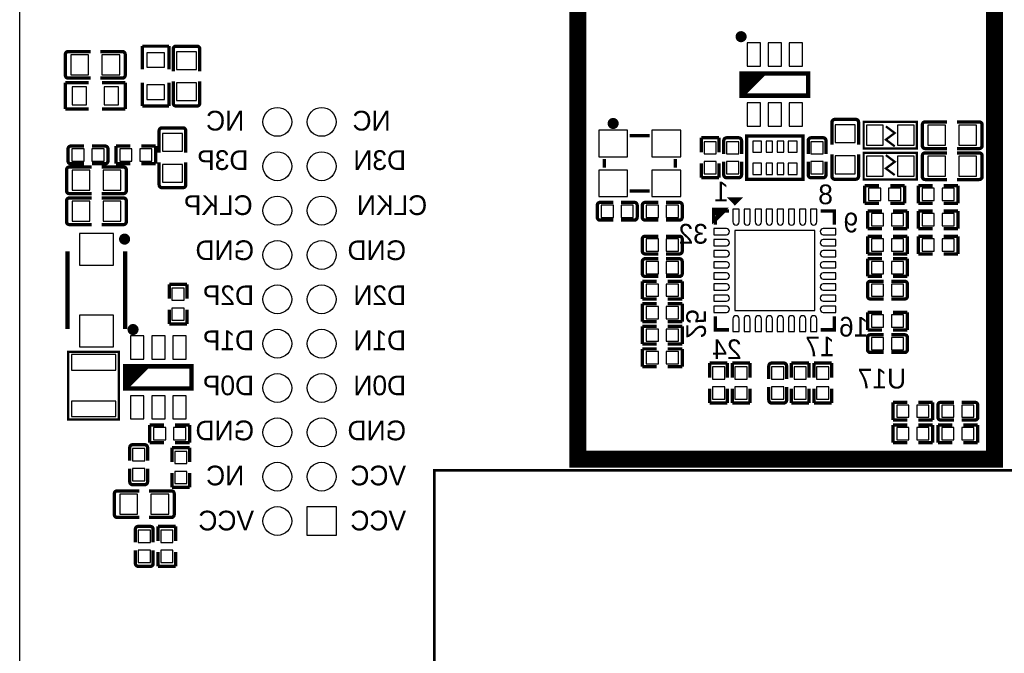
# Model space of a CAD drawing. Extents: x -11 to 307, y -16 to 111.
# Tile 21 of 26: x 167 to 211, y 40 to 69. Entities that reach past the tile are written whole.
import ezdxf
from ezdxf.enums import TextEntityAlignment as Align

# ---------------------------------------------------------------- set-up
doc = ezdxf.new("R2010")
doc.units = 0
doc.header["$MEASUREMENT"] = 0
for name, color, linetype in [('BOTTOM', 1, 'CONTINUOUS'), ('OUTLINE', 6, 'CONTINUOUS'), ('SILKSCREEN_BOTTOM', 7, 'CONTINUOUS')]:
    doc.layers.add(name, color=color, linetype=linetype)

msp = doc.modelspace()

# ---------------------------------------------------------------- linework, layer by layer
at = {"layer": 'BOTTOM'}
for points in [[(200.418984, 67.661015), (199.818985, 67.661015), (199.818985, 66.611005), (200.418984, 66.611005)], [(201.368994, 67.661015), (200.768996, 67.661015), (200.768996, 66.611005), (201.368994, 66.611005)], [(202.319005, 67.661015), (201.719006, 67.661015), (201.719006, 66.611005), (202.319005, 66.611005)], [(169.311146, 67.124605), (169.311146, 66.225395), (170.111246, 66.225395), (170.111246, 67.124605)], [(170.711144, 67.124605), (170.711144, 66.225395), (171.511244, 66.225395), (171.511244, 67.124605)], [(173.528994, 67.216896), (172.728996, 67.216896), (172.728996, 66.566885), (173.528994, 66.566885)], [(174.97555, 67.267099), (174.076339, 67.267099), (174.076339, 66.466999), (174.97555, 66.466999)], [(173.528994, 65.767115), (172.728996, 65.767115), (172.728996, 65.117104), (173.528994, 65.117104)], [(174.97555, 65.867102), (174.076339, 65.867102), (174.076339, 65.067002), (174.97555, 65.067002)], [(169.361299, 65.677999), (169.361299, 64.878001), (170.01131, 64.878001), (170.01131, 65.677999)], [(170.81108, 65.677999), (170.81108, 64.878001), (171.461091, 64.878001), (171.461091, 65.677999)], [(200.418984, 64.960995), (199.818985, 64.960995), (199.818985, 63.910985), (200.418984, 63.910985)], [(201.368994, 64.960995), (200.768996, 64.960995), (200.768996, 63.910985), (201.368994, 63.910985)], [(202.319005, 64.960995), (201.719006, 64.960995), (201.719006, 63.910985), (202.319005, 63.910985)], [(204.6936, 63.965049), (203.79439, 63.965049), (203.79439, 63.164949), (204.6936, 63.164949)], [(173.44144, 62.783898), (174.340651, 62.783898), (174.340651, 63.583998), (173.44144, 63.583998)], [(194.423009, 62.529999), (194.423009, 63.729997), (193.123011, 63.729997), (193.123011, 62.529999)], [(196.823004, 62.529999), (196.823004, 63.729997), (195.523007, 63.729997), (195.523007, 62.529999)], [(205.951002, 63.949999), (205.200991, 63.949999), (205.200991, 63.050001), (205.951002, 63.050001)], [(207.350999, 63.949999), (206.600988, 63.949999), (206.600988, 63.050001), (207.350999, 63.050001)], [(208.770046, 63.050395), (208.770046, 63.949605), (207.969946, 63.949605), (207.969946, 63.050395)], [(210.170044, 63.050395), (210.170044, 63.949605), (209.369944, 63.949605), (209.369944, 63.050395)], [(197.872392, 62.658485), (198.423598, 62.658485), (198.423598, 63.209691), (197.872392, 63.209691)], [(199.439598, 63.209691), (198.888392, 63.209691), (198.888392, 62.658485), (199.439598, 62.658485)], [(200.069594, 62.733796), (200.468399, 62.733796), (200.468399, 63.234202), (200.069594, 63.234202)], [(200.669135, 62.733796), (200.96883, 62.733796), (200.96883, 63.234202), (200.669135, 63.234202)], [(201.16916, 62.733796), (201.468855, 62.733796), (201.468855, 63.234202), (201.16916, 63.234202)], [(201.669591, 62.733796), (202.068396, 62.733796), (202.068396, 63.234202), (201.669591, 63.234202)], [(203.249598, 63.209691), (202.698392, 63.209691), (202.698392, 62.658485), (203.249598, 62.658485)], [(169.355304, 62.886603), (169.355304, 62.335397), (169.90651, 62.335397), (169.90651, 62.886603)], [(170.25548, 62.886603), (170.25548, 62.335397), (170.806686, 62.335397), (170.806686, 62.886603)], [(171.514304, 62.886603), (171.514304, 62.335397), (172.06551, 62.335397), (172.06551, 62.886603)], [(172.41448, 62.886603), (172.41448, 62.335397), (172.965686, 62.335397), (172.965686, 62.886603)], [(197.872392, 61.758309), (198.423598, 61.758309), (198.423598, 62.309515), (197.872392, 62.309515)], [(199.439598, 62.309515), (198.888392, 62.309515), (198.888392, 61.758309), (199.439598, 61.758309)], [(200.069594, 61.733798), (200.468399, 61.733798), (200.468399, 62.234204), (200.069594, 62.234204)], [(200.669135, 61.733798), (200.96883, 61.733798), (200.96883, 62.234204), (200.669135, 62.234204)], [(201.16916, 61.733798), (201.468855, 61.733798), (201.468855, 62.234204), (201.16916, 62.234204)], [(201.669591, 61.733798), (202.068396, 61.733798), (202.068396, 62.234204), (201.669591, 62.234204)], [(203.249598, 62.309515), (202.698392, 62.309515), (202.698392, 61.758309), (203.249598, 61.758309)], [(204.6936, 62.565051), (203.79439, 62.565051), (203.79439, 61.764951), (204.6936, 61.764951)], [(205.200991, 61.653001), (205.951002, 61.653001), (205.951002, 62.552999), (205.200991, 62.552999)], [(206.600988, 61.653001), (207.350999, 61.653001), (207.350999, 62.552999), (206.600988, 62.552999)], [(208.770046, 61.653395), (208.770046, 62.552605), (207.969946, 62.552605), (207.969946, 61.653395)], [(210.170044, 61.653395), (210.170044, 62.552605), (209.369944, 62.552605), (209.369944, 61.653395)], [(169.361946, 61.917605), (169.361946, 61.018395), (170.162046, 61.018395), (170.162046, 61.917605)], [(170.761944, 61.917605), (170.761944, 61.018395), (171.562044, 61.018395), (171.562044, 61.917605)], [(173.44144, 61.383901), (174.340651, 61.383901), (174.340651, 62.184001), (173.44144, 62.184001)], [(194.423009, 60.730003), (194.423009, 61.930001), (193.123011, 61.930001), (193.123011, 60.730003)], [(196.823004, 60.730003), (196.823004, 61.930001), (195.523007, 61.930001), (195.523007, 60.730003)], [(205.296304, 61.108603), (205.296304, 60.557397), (205.84751, 60.557397), (205.84751, 61.108603)], [(206.19648, 61.108603), (206.19648, 60.557397), (206.747686, 60.557397), (206.747686, 61.108603)], [(207.709304, 61.108603), (207.709304, 60.557397), (208.26051, 60.557397), (208.26051, 61.108603)], [(208.60948, 61.108603), (208.60948, 60.557397), (209.160686, 60.557397), (209.160686, 61.108603)], [(169.361946, 60.520605), (169.361946, 59.621395), (170.162046, 59.621395), (170.162046, 60.520605)], [(170.761944, 60.520605), (170.761944, 59.621395), (171.562044, 59.621395), (171.562044, 60.520605)], [(193.231304, 60.346603), (193.231304, 59.795397), (193.78251, 59.795397), (193.78251, 60.346603)], [(194.13148, 60.346603), (194.13148, 59.795397), (194.682686, 59.795397), (194.682686, 60.346603)], [(195.263304, 60.346603), (195.263304, 59.795397), (195.81451, 59.795397), (195.81451, 60.346603)], [(196.16348, 60.346603), (196.16348, 59.795397), (196.714686, 59.795397), (196.714686, 60.346603)], [(205.423304, 59.965603), (205.423304, 59.414397), (205.97451, 59.414397), (205.97451, 59.965603)], [(206.32348, 59.965603), (206.32348, 59.414397), (206.874686, 59.414397), (206.874686, 59.965603)], [(207.709304, 59.965603), (207.709304, 59.414397), (208.26051, 59.414397), (208.26051, 59.965603)], [(208.60948, 59.965603), (208.60948, 59.414397), (209.160686, 59.414397), (209.160686, 59.965603)], [(202.872395, 55.6006), (202.872395, 59.2074), (199.265595, 59.2074), (199.265595, 55.6006)], [(169.696998, 59.069999), (169.696998, 57.640004), (171.226992, 57.640004), (171.226992, 59.069999)], [(195.263304, 58.822603), (195.263304, 58.271397), (195.81451, 58.271397), (195.81451, 58.822603)], [(196.16348, 58.822603), (196.16348, 58.271397), (196.714686, 58.271397), (196.714686, 58.822603)], [(205.423304, 58.822603), (205.423304, 58.271397), (205.97451, 58.271397), (205.97451, 58.822603)], [(206.32348, 58.822603), (206.32348, 58.271397), (206.874686, 58.271397), (206.874686, 58.822603)], [(207.709304, 58.822603), (207.709304, 58.271397), (208.26051, 58.271397), (208.26051, 58.822603)], [(208.60948, 58.822603), (208.60948, 58.271397), (209.160686, 58.271397), (209.160686, 58.822603)], [(195.263304, 57.806603), (195.263304, 57.255397), (195.81451, 57.255397), (195.81451, 57.806603)], [(196.16348, 57.806603), (196.16348, 57.255397), (196.714686, 57.255397), (196.714686, 57.806603)], [(205.423304, 57.806603), (205.423304, 57.255397), (205.97451, 57.255397), (205.97451, 57.806603)], [(206.32348, 57.806603), (206.32348, 57.255397), (206.874686, 57.255397), (206.874686, 57.806603)], [(173.869392, 56.054485), (174.420598, 56.054485), (174.420598, 56.605691), (173.869392, 56.605691)], [(195.814522, 56.239385), (195.814522, 56.79059), (195.263317, 56.79059), (195.263317, 56.239385)], [(196.714698, 56.239385), (196.714698, 56.79059), (196.163493, 56.79059), (196.163493, 56.239385)], [(205.974522, 56.239537), (205.974522, 56.790742), (205.423317, 56.790742), (205.423317, 56.239537)], [(206.874698, 56.239537), (206.874698, 56.790742), (206.323493, 56.790742), (206.323493, 56.239537)], [(173.869392, 55.154309), (174.420598, 55.154309), (174.420598, 55.705515), (173.869392, 55.705515)], [(195.263304, 55.774603), (195.263304, 55.223397), (195.81451, 55.223397), (195.81451, 55.774603)], [(196.16348, 55.774603), (196.16348, 55.223397), (196.714686, 55.223397), (196.714686, 55.774603)], [(169.696998, 55.389996), (169.696998, 53.960001), (171.226992, 53.960001), (171.226992, 55.389996)], [(205.974522, 54.842385), (205.974522, 55.39359), (205.423317, 55.39359), (205.423317, 54.842385)], [(206.874698, 54.842385), (206.874698, 55.39359), (206.323493, 55.39359), (206.323493, 54.842385)], [(195.263304, 54.758603), (195.263304, 54.207397), (195.81451, 54.207397), (195.81451, 54.758603)], [(196.16348, 54.758603), (196.16348, 54.207397), (196.714686, 54.207397), (196.714686, 54.758603)], [(172.605984, 54.453015), (172.005985, 54.453015), (172.005985, 53.403005), (172.605984, 53.403005)], [(173.555994, 54.453015), (172.955996, 54.453015), (172.955996, 53.403005), (173.555994, 53.403005)], [(174.506005, 54.453015), (173.906006, 54.453015), (173.906006, 53.403005), (174.506005, 53.403005)], [(205.423304, 54.37745), (205.423304, 53.826245), (205.97451, 53.826245), (205.97451, 54.37745)], [(206.32348, 54.37745), (206.32348, 53.826245), (206.874686, 53.826245), (206.874686, 54.37745)], [(169.334997, 52.909711), (171.334993, 52.909711), (171.334993, 53.60971), (169.334997, 53.60971)], [(195.814522, 53.191385), (195.814522, 53.74259), (195.263317, 53.74259), (195.263317, 53.191385)], [(196.714698, 53.191385), (196.714698, 53.74259), (196.163493, 53.74259), (196.163493, 53.191385)], [(198.253392, 52.498485), (198.804598, 52.498485), (198.804598, 53.049691), (198.253392, 53.049691)], [(199.269392, 52.498485), (199.820598, 52.498485), (199.820598, 53.049691), (199.269392, 53.049691)], [(200.920392, 52.498485), (201.471598, 52.498485), (201.471598, 53.049691), (200.920392, 53.049691)], [(202.487598, 53.049691), (201.936392, 53.049691), (201.936392, 52.498485), (202.487598, 52.498485)], [(202.952392, 52.498485), (203.503598, 52.498485), (203.503598, 53.049691), (202.952392, 53.049691)], [(198.253392, 51.598309), (198.804598, 51.598309), (198.804598, 52.149515), (198.253392, 52.149515)], [(199.269392, 51.598309), (199.820598, 51.598309), (199.820598, 52.149515), (199.269392, 52.149515)], [(200.920392, 51.598309), (201.471598, 51.598309), (201.471598, 52.149515), (200.920392, 52.149515)], [(202.487598, 52.149515), (201.936392, 52.149515), (201.936392, 51.598309), (202.487598, 51.598309)], [(202.952392, 51.598309), (203.503598, 51.598309), (203.503598, 52.149515), (202.952392, 52.149515)], [(172.605984, 51.752995), (172.005985, 51.752995), (172.005985, 50.702985), (172.605984, 50.702985)], [(173.555994, 51.752995), (172.955996, 51.752995), (172.955996, 50.702985), (173.555994, 50.702985)], [(174.506005, 51.752995), (173.906006, 51.752995), (173.906006, 50.702985), (174.506005, 50.702985)], [(169.334997, 50.80969), (171.334993, 50.80969), (171.334993, 51.509689), (169.334997, 51.509689)], [(206.566304, 51.329603), (206.566304, 50.778397), (207.11751, 50.778397), (207.11751, 51.329603)], [(207.46648, 51.329603), (207.46648, 50.778397), (208.017686, 50.778397), (208.017686, 51.329603)], [(209.149522, 50.778385), (209.149522, 51.32959), (208.598317, 51.32959), (208.598317, 50.778385)], [(210.049698, 50.778385), (210.049698, 51.32959), (209.498493, 51.32959), (209.498493, 50.778385)], [(173.038304, 50.313603), (173.038304, 49.762397), (173.58951, 49.762397), (173.58951, 50.313603)], [(173.93848, 50.313603), (173.93848, 49.762397), (174.489686, 49.762397), (174.489686, 50.313603)], [(206.566304, 50.313603), (206.566304, 49.762397), (207.11751, 49.762397), (207.11751, 50.313603)], [(207.46648, 50.313603), (207.46648, 49.762397), (208.017686, 49.762397), (208.017686, 50.313603)], [(208.598304, 50.313603), (208.598304, 49.762397), (209.14951, 49.762397), (209.14951, 50.313603)], [(209.49848, 50.313603), (209.49848, 49.762397), (210.049686, 49.762397), (210.049686, 50.313603)], [(172.091545, 48.815485), (172.64275, 48.815485), (172.64275, 49.366691), (172.091545, 49.366691)], [(173.996392, 48.688485), (174.547598, 48.688485), (174.547598, 49.239691), (173.996392, 49.239691)], [(172.091545, 47.915309), (172.64275, 47.915309), (172.64275, 48.466515), (172.091545, 48.466515)], [(173.996392, 47.788309), (174.547598, 47.788309), (174.547598, 48.339515), (173.996392, 48.339515)], [(172.321097, 46.413445), (172.321097, 47.312656), (171.520997, 47.312656), (171.520997, 46.413445)], [(173.721094, 46.413445), (173.721094, 47.312656), (172.920994, 47.312656), (172.920994, 46.413445)], [(181.271994, 45.451001), (179.971996, 45.451001), (179.971996, 46.750999), (181.271994, 46.750999)], [(172.345545, 45.132485), (172.89675, 45.132485), (172.89675, 45.683691), (172.345545, 45.683691)], [(173.361392, 45.132485), (173.912598, 45.132485), (173.912598, 45.683691), (173.361392, 45.683691)], [(172.345545, 44.232309), (172.89675, 44.232309), (172.89675, 44.783515), (172.345545, 44.783515)], [(173.361392, 44.232309), (173.912598, 44.232309), (173.912598, 44.783515), (173.361392, 44.783515)]]:
    msp.add_lwpolyline(points, close=True, dxfattribs=at)
for points in [[(199.45739, 59.6011), (199.45739, 60.1599), (199.17799, 60.1599), (199.17799, 59.6011), (199.17799, 59.5884, 1), (199.45739, 59.5884)], [(199.957694, 59.6011), (199.957694, 60.1599), (199.678294, 60.1599), (199.678294, 59.6011), (199.678294, 59.5884, 1), (199.957694, 59.5884)], [(200.4581, 59.6011), (200.4581, 60.1599), (200.1787, 60.1599), (200.1787, 59.6011), (200.1787, 59.5884, 1), (200.4581, 59.5884)], [(200.958505, 59.6011), (200.958505, 60.1599), (200.679105, 60.1599), (200.679105, 59.6011), (200.679105, 59.5884, 1), (200.958505, 59.5884)], [(201.458885, 59.6011), (201.458885, 60.1599), (201.179485, 60.1599), (201.179485, 59.6011), (201.179485, 59.5884, 1), (201.458885, 59.5884)], [(201.95929, 59.6011), (201.95929, 60.1599), (201.67989, 60.1599), (201.67989, 59.6011), (201.67989, 59.5884, 1), (201.95929, 59.5884)], [(202.459696, 59.6011), (202.459696, 60.1599), (202.180296, 60.1599), (202.180296, 59.6011), (202.180296, 59.5884, 1), (202.459696, 59.5884)], [(202.96, 59.6011), (202.96, 60.1599), (202.6806, 60.1599), (202.6806, 59.6011), (202.6806, 59.5884, 1), (202.96, 59.5884)], [(198.871895, 59.295005), (198.313095, 59.295005), (198.313095, 59.015605), (198.871895, 59.015605), (198.884595, 59.015605, 1), (198.884595, 59.295005)], [(203.266095, 59.015605), (203.824895, 59.015605), (203.824895, 59.295005), (203.266095, 59.295005), (203.253395, 59.295005, 1), (203.253395, 59.015605)], [(198.871895, 58.794701), (198.313095, 58.794701), (198.313095, 58.515301), (198.871895, 58.515301), (198.884595, 58.515301, 1), (198.884595, 58.794701)], [(203.266095, 58.515301), (203.824895, 58.515301), (203.824895, 58.794701), (203.266095, 58.794701), (203.253395, 58.794701, 1), (203.253395, 58.515301)], [(198.871895, 58.294295), (198.313095, 58.294295), (198.313095, 58.014895), (198.871895, 58.014895), (198.884595, 58.014895, 1), (198.884595, 58.294295)], [(203.266095, 58.014895), (203.824895, 58.014895), (203.824895, 58.294295), (203.266095, 58.294295), (203.253395, 58.294295, 1), (203.253395, 58.014895)], [(198.871895, 57.79389), (198.313095, 57.79389), (198.313095, 57.51449), (198.871895, 57.51449), (198.884595, 57.51449, 1), (198.884595, 57.79389)], [(203.266095, 57.51449), (203.824895, 57.51449), (203.824895, 57.79389), (203.266095, 57.79389), (203.253395, 57.79389, 1), (203.253395, 57.51449)], [(198.871895, 57.29351), (198.313095, 57.29351), (198.313095, 57.01411), (198.871895, 57.01411), (198.884595, 57.01411, 1), (198.884595, 57.29351)], [(203.266095, 57.01411), (203.824895, 57.01411), (203.824895, 57.29351), (203.266095, 57.29351), (203.253395, 57.29351, 1), (203.253395, 57.01411)], [(198.871895, 56.793105), (198.313095, 56.793105), (198.313095, 56.513705), (198.871895, 56.513705), (198.884595, 56.513705, 1), (198.884595, 56.793105)], [(203.266095, 56.513705), (203.824895, 56.513705), (203.824895, 56.793105), (203.266095, 56.793105), (203.253395, 56.793105, 1), (203.253395, 56.513705)], [(198.871895, 56.292699), (198.313095, 56.292699), (198.313095, 56.013299), (198.871895, 56.013299), (198.884595, 56.013299, 1), (198.884595, 56.292699)], [(203.266095, 56.013299), (203.824895, 56.013299), (203.824895, 56.292699), (203.266095, 56.292699), (203.253395, 56.292699, 1), (203.253395, 56.013299)], [(198.871895, 55.792395), (198.313095, 55.792395), (198.313095, 55.512995), (198.871895, 55.512995), (198.884595, 55.512995, 1), (198.884595, 55.792395)], [(203.266095, 55.512995), (203.824895, 55.512995), (203.824895, 55.792395), (203.266095, 55.792395), (203.253395, 55.792395, 1), (203.253395, 55.512995)], [(199.17799, 55.2069), (199.17799, 54.6481), (199.45739, 54.6481), (199.45739, 55.2069), (199.45739, 55.2196, 1), (199.17799, 55.2196)], [(199.678294, 55.2069), (199.678294, 54.6481), (199.957694, 54.6481), (199.957694, 55.2069), (199.957694, 55.2196, 1), (199.678294, 55.2196)], [(200.1787, 55.2069), (200.1787, 54.6481), (200.4581, 54.6481), (200.4581, 55.2069), (200.4581, 55.2196, 1), (200.1787, 55.2196)], [(200.679105, 55.2069), (200.679105, 54.6481), (200.958505, 54.6481), (200.958505, 55.2069), (200.958505, 55.2196, 1), (200.679105, 55.2196)], [(201.179485, 55.2069), (201.179485, 54.6481), (201.458885, 54.6481), (201.458885, 55.2069), (201.458885, 55.2196, 1), (201.179485, 55.2196)], [(201.67989, 55.2069), (201.67989, 54.6481), (201.95929, 54.6481), (201.95929, 55.2069), (201.95929, 55.2196, 1), (201.67989, 55.2196)], [(202.180296, 55.2069), (202.180296, 54.6481), (202.459696, 54.6481), (202.459696, 55.2069), (202.459696, 55.2196, 1), (202.180296, 55.2196)], [(202.6806, 55.2069), (202.6806, 54.6481), (202.96, 54.6481), (202.96, 55.2069), (202.96, 55.2196, 1), (202.6806, 55.2196)]]:
    msp.add_lwpolyline(points, format="xyb", close=True, dxfattribs=at)
for centre in [(178.621999, 64.100989), (180.621995, 64.100989), (178.621999, 62.100993), (180.621995, 62.100993), (178.621999, 60.100997), (180.621995, 60.100997), (178.621999, 58.101001), (180.621995, 58.101001), (178.621999, 56.101005), (180.621995, 56.101005), (178.621999, 54.101009), (180.621995, 54.101009), (178.621999, 52.100988), (180.621995, 52.100988), (178.621999, 50.100992), (180.621995, 50.100992), (178.621999, 48.100996), (180.621995, 48.100996), (178.621999, 46.101)]:
    msp.add_circle(centre, 0.649999, dxfattribs=at)
at = {"layer": 'OUTLINE'}
msp.add_lwpolyline([(167, 2.126005), (167, 88.062003, -0.414214), (169.032, 90.094003), (299.967984, 90.094003, -0.414214), (301.999984, 88.062003), (301.999984, 2.126005, -0.414214), (299.967984, 0.094005), (169.032, 0.094005, -0.414214), (167, 2.126005)], format="xyb", dxfattribs=at)
at = {"layer": 'SILKSCREEN_BOTTOM'}
for points, const_width in [([(208.434995, 48.895), (192.178995, 48.895), (192.178995, 69.469), (210.974995, 69.469), (210.974995, 48.895), (208.434995, 48.895)], 0.762), ([(172.529098, 66.466999), (172.529098, 67.51701)], 0.150089), ([(172.529098, 67.51701), (173.728892, 67.51701)], 0.150089), ([(173.728892, 67.51701), (173.728892, 66.466999)], 0.150089), ([(174.99846, 67.51574), (174.053555, 67.51574)], 0.150089), ([(169.062506, 67.147389), (169.062506, 66.202611)], 0.150089), ([(169.189506, 67.274389), (170.198902, 67.274389)], 0.150089), ([(171.632884, 67.274389), (170.640303, 67.274389)], 0.150089), ([(171.759884, 66.202611), (171.759884, 67.147389)], 0.150089), ([(173.926555, 67.38874), (173.926555, 66.379344)], 0.150089), ([(175.12546, 67.38874), (175.12546, 66.379344)], 0.150089), ([(199.568998, 65.286001), (200.568996, 66.285999)], 0.2), ([(199.568998, 65.486001), (200.368996, 66.285999)], 0.2), ([(199.568998, 65.686), (200.168997, 66.285999)], 0.2), ([(199.568998, 65.886), (199.968997, 66.285999)], 0.2), ([(199.568998, 66.085999), (199.768998, 66.285999)], 0.2), ([(202.568992, 66.285999), (199.568998, 66.285999), (199.568998, 65.286001), (202.568992, 65.286001), (202.568992, 66.285999)], 0.2), ([(169.061185, 64.678103), (169.061185, 65.877897)], 0.150089), ([(169.061185, 65.877897), (170.111196, 65.877897)], 0.150089), ([(169.189506, 66.075611), (170.198902, 66.075611)], 0.150089), ([(171.632884, 66.075611), (170.640303, 66.075611)], 0.150089), ([(171.761205, 65.877897), (170.711194, 65.877897)], 0.150089), ([(171.761205, 64.678103), (171.761205, 65.877897)], 0.150089), ([(172.529098, 65.867001), (172.529098, 64.81699)], 0.150089), ([(173.728892, 64.81699), (173.728892, 65.867001)], 0.150089), ([(173.926555, 64.94526), (173.926555, 65.937943)], 0.150089), ([(175.12546, 64.94526), (175.12546, 65.937943)], 0.150089), ([(172.529098, 64.81699), (173.728892, 64.81699)], 0.150089), ([(174.053555, 64.81826), (174.99846, 64.81826)], 0.150089), ([(170.111196, 64.678103), (169.061185, 64.678103)], 0.150089), ([(170.711194, 64.678103), (171.761205, 64.678103)], 0.150089), ([(203.644606, 64.086791), (203.644606, 63.077395)], 0.150089), ([(204.716511, 64.213791), (203.771606, 64.213791)], 0.150089), ([(204.843511, 64.086791), (204.843511, 63.077395)], 0.150089), ([(205.075997, 62.899976), (205.075997, 64.099999), (207.475993, 64.099999), (207.475993, 62.899976), (205.075997, 62.899976)], 0.1), ([(207.72128, 63.972389), (207.72128, 63.027484)], 0.150089), ([(207.84828, 64.099389), (208.840887, 64.099389)], 0.150089), ([(210.291786, 64.099389), (209.28239, 64.099389)], 0.150089), ([(210.418786, 63.027484), (210.418786, 63.972389)], 0.150089), ([(173.29153, 63.70574), (173.29153, 62.713032)], 0.150089), ([(174.363435, 63.83274), (173.41853, 63.83274)], 0.150089), ([(174.490435, 63.70574), (174.490435, 62.713032)], 0.150089), ([(194.522983, 63.479985), (195.422981, 63.479985)], 0.150012), ([(202.343999, 61.633989), (202.343999, 63.459004), (199.794017, 63.459004), (199.794017, 61.508996), (202.343999, 61.508996), (202.343999, 61.633989)], 0.150012), ([(206.475995, 62.999976), (206.075995, 63.3), (206.475995, 63.6), (206.075995, 63.899999)], 0.1), ([(169.308098, 63.011304), (169.905811, 63.011304)], 0.150012), ([(170.853917, 63.011304), (170.256306, 63.011304)], 0.150012), ([(171.340098, 62.211001), (171.340098, 63.010999)], 0.150089), ([(171.340098, 63.010999), (171.990084, 63.010999)], 0.150089), ([(173.139892, 63.010999), (172.489906, 63.010999)], 0.150089), ([(173.139892, 62.211001), (173.139892, 63.010999)], 0.150089), ([(198.547994, 63.383897), (197.747996, 63.383897)], 0.150089), ([(197.747996, 63.383897), (197.747996, 62.733911)], 0.150089), ([(198.547994, 62.733911), (198.547994, 63.383897)], 0.150089), ([(198.763996, 63.256897), (198.763996, 62.659209)], 0.150012), ([(199.437299, 63.383897), (198.890996, 63.383897)], 0.150012), ([(199.564299, 63.256897), (199.564299, 62.659209)], 0.150012), ([(202.573996, 63.256897), (202.573996, 62.659209)], 0.150012), ([(203.247299, 63.383897), (202.700996, 63.383897)], 0.150012), ([(203.374299, 63.256897), (203.374299, 62.659209)], 0.150012), ([(169.181098, 62.884304), (169.181098, 62.338001)], 0.150012), ([(170.980917, 62.338001), (170.980917, 62.884304)], 0.150012), ([(203.644606, 61.643285), (203.644606, 62.635892)], 0.150089), ([(204.843511, 61.643285), (204.843511, 62.635892)], 0.150089), ([(207.476018, 62.703024), (207.476018, 61.503001), (205.075997, 61.503001), (205.075997, 62.703024), (207.476018, 62.703024)], 0.1), ([(206.075995, 62.603024), (206.475995, 62.303), (206.075995, 62.003), (206.475995, 61.703001)], 0.1), ([(207.721306, 62.575389), (207.721306, 61.630484)], 0.150089), ([(207.84828, 62.900484), (208.840887, 62.900484)], 0.150089), ([(207.848306, 62.702389), (208.840887, 62.702389)], 0.150089), ([(210.291786, 62.900484), (209.28239, 62.900484)], 0.150089), ([(210.291786, 62.702389), (209.28239, 62.702389)], 0.150089), ([(210.418786, 61.630484), (210.418786, 62.575389)], 0.150089), ([(169.308098, 62.211001), (169.905811, 62.211001)], 0.150012), ([(170.853917, 62.211001), (170.256306, 62.211001)], 0.150012), ([(171.990084, 62.211001), (171.340098, 62.211001)], 0.150089), ([(172.489906, 62.211001), (173.139892, 62.211001)], 0.150089), ([(173.29153, 61.262235), (173.29153, 62.271656)], 0.150089), ([(174.490435, 61.262235), (174.490435, 62.271656)], 0.150089), ([(193.372998, 62.43), (193.372998, 62.03)], 0.150012), ([(196.572992, 62.43), (196.572992, 62.03)], 0.150012), ([(197.747996, 61.584103), (197.747996, 62.234115)], 0.150089), ([(198.547994, 62.234115), (198.547994, 61.584103)], 0.150089), ([(198.763996, 61.711103), (198.763996, 62.308689)], 0.150012), ([(199.564299, 61.711103), (199.564299, 62.308689)], 0.150012), ([(202.573996, 61.711103), (202.573996, 62.308689)], 0.150012), ([(203.374299, 61.711103), (203.374299, 62.308689)], 0.150012), ([(169.11328, 61.940491), (169.11328, 60.995585)], 0.150089), ([(169.24028, 62.067491), (170.2496, 62.067491)], 0.150089), ([(171.683684, 62.067491), (170.691078, 62.067491)], 0.150089), ([(171.810684, 60.995585), (171.810684, 61.940491)], 0.150089), ([(198.547994, 61.584103), (197.747996, 61.584103)], 0.150089), ([(198.890996, 61.584103), (199.437299, 61.584103)], 0.150012), ([(202.700996, 61.584103), (203.247299, 61.584103)], 0.150012), ([(203.771606, 61.516285), (204.716511, 61.516285)], 0.150089), ([(205.122098, 60.433001), (205.122098, 61.232999)], 0.150089), ([(205.122098, 61.232999), (205.77211, 61.232999)], 0.150089), ([(206.921892, 61.232999), (206.271906, 61.232999)], 0.150089), ([(206.921892, 60.433001), (206.921892, 61.232999)], 0.150089), ([(207.535098, 60.433001), (207.535098, 61.232999)], 0.150089), ([(207.535098, 61.232999), (208.18511, 61.232999)], 0.150089), ([(207.848306, 61.503484), (208.840887, 61.503484)], 0.150089), ([(209.334892, 61.232999), (208.684906, 61.232999)], 0.150089), ([(210.291786, 61.503484), (209.28239, 61.503484)], 0.150089), ([(209.334892, 60.433001), (209.334892, 61.232999)], 0.150089), ([(169.24028, 60.868585), (170.2496, 60.868585)], 0.150089), ([(171.683684, 60.868585), (170.691078, 60.868585)], 0.150089), ([(173.41853, 61.135235), (174.363435, 61.135235)], 0.150089), ([(194.522983, 60.97999), (195.422981, 60.97999)], 0.150012), ([(169.113306, 60.543491), (169.113306, 59.598585)], 0.150089), ([(169.240306, 60.670491), (170.249702, 60.670491)], 0.150089), ([(171.683811, 60.670491), (170.691103, 60.670491)], 0.150089), ([(171.810811, 59.598585), (171.810811, 60.543491)], 0.150089), ([(193.057175, 60.344304), (193.057175, 59.798001)], 0.150012), ([(193.184175, 60.471304), (193.781786, 60.471304)], 0.150012), ([(194.729892, 60.471304), (194.132382, 60.471304)], 0.150012), ([(194.856892, 59.798001), (194.856892, 60.344304)], 0.150012), ([(195.089098, 60.344304), (195.089098, 59.798001)], 0.150012), ([(195.216098, 60.471304), (195.81371, 60.471304)], 0.150012), ([(196.761892, 60.471304), (196.164306, 60.471304)], 0.150012), ([(196.888892, 59.798001), (196.888892, 60.344304)], 0.150012), ([(199.16905, 60.631095), (199.469049, 60.631095), (199.268948, 60.430893), (199.06905, 60.631095), (199.268948, 60.631095), (199.268948, 60.530994)], 0.150089), ([(205.77211, 60.433001), (205.122098, 60.433001)], 0.150089), ([(206.271906, 60.433001), (206.921892, 60.433001)], 0.150089), ([(208.18511, 60.433001), (207.535098, 60.433001)], 0.150089), ([(208.684906, 60.433001), (209.334892, 60.433001)], 0.150089), ([(198.314848, 59.657996), (198.314848, 60.158097), (198.81505, 60.158097), (198.314848, 59.657996), (198.314848, 59.957995), (198.414949, 60.057995), (198.615152, 60.057995), (198.414949, 59.857894)], 0.150089), ([(198.38899, 59.473109), (198.38899, 59.683904), (198.789091, 60.084005), (198.999886, 60.084005)], 0.1524), ([(203.748898, 59.473109), (203.748898, 60.084005), (203.138079, 60.084005)], 0.1524), ([(205.249098, 59.290001), (205.249098, 60.089999)], 0.150089), ([(205.249098, 60.089999), (205.89911, 60.089999)], 0.150089), ([(207.048892, 60.089999), (206.398906, 60.089999)], 0.150089), ([(207.048892, 59.290001), (207.048892, 60.089999)], 0.150089), ([(207.535098, 59.290001), (207.535098, 60.089999)], 0.150089), ([(207.535098, 60.089999), (208.18511, 60.089999)], 0.150089), ([(209.334892, 60.089999), (208.684906, 60.089999)], 0.150089), ([(209.334892, 59.290001), (209.334892, 60.089999)], 0.150089), ([(169.240306, 59.471585), (170.249702, 59.471585)], 0.150089), ([(171.683811, 59.471585), (170.691103, 59.471585)], 0.150089), ([(193.184175, 59.671001), (193.781786, 59.671001)], 0.150012), ([(194.729892, 59.671001), (194.132382, 59.671001)], 0.150012), ([(195.216098, 59.671001), (195.81371, 59.671001)], 0.150012), ([(196.761892, 59.671001), (196.164306, 59.671001)], 0.150012), ([(205.89911, 59.290001), (205.249098, 59.290001)], 0.150089), ([(206.398906, 59.290001), (207.048892, 59.290001)], 0.150089), ([(208.18511, 59.290001), (207.535098, 59.290001)], 0.150089), ([(208.684906, 59.290001), (209.334892, 59.290001)], 0.150089), ([(195.089098, 58.820304), (195.089098, 58.274001)], 0.150012), ([(195.216098, 58.947304), (195.813786, 58.947304)], 0.150012), ([(196.761892, 58.947304), (196.164306, 58.947304)], 0.150012), ([(196.888892, 58.274001), (196.888892, 58.820304)], 0.150012), ([(205.249098, 58.147001), (205.249098, 58.946999)], 0.150089), ([(205.249098, 58.946999), (205.89911, 58.946999)], 0.150089), ([(207.048892, 58.946999), (206.398906, 58.946999)], 0.150089), ([(207.048892, 58.147001), (207.048892, 58.946999)], 0.150089), ([(207.535098, 58.147001), (207.535098, 58.946999)], 0.150089), ([(207.535098, 58.946999), (208.18511, 58.946999)], 0.150089), ([(209.334892, 58.946999), (208.684906, 58.946999)], 0.150089), ([(209.334892, 58.147001), (209.334892, 58.946999)], 0.150089), ([(169.161998, 54.764991), (169.161998, 58.264984)], 0.2), ([(171.761992, 54.764991), (171.761992, 58.264984)], 0.2), ([(195.216098, 58.147001), (195.813786, 58.147001)], 0.150012), ([(196.761892, 58.147001), (196.164306, 58.147001)], 0.150012), ([(205.89911, 58.147001), (205.249098, 58.147001)], 0.150089), ([(206.398906, 58.147001), (207.048892, 58.147001)], 0.150089), ([(208.18511, 58.147001), (207.535098, 58.147001)], 0.150089), ([(208.684906, 58.147001), (209.334892, 58.147001)], 0.150089), ([(195.089098, 57.804304), (195.089098, 57.258001)], 0.150012), ([(195.216098, 57.931304), (195.813786, 57.931304)], 0.150012), ([(196.761892, 57.931304), (196.164306, 57.931304)], 0.150012), ([(196.888892, 57.258001), (196.888892, 57.804304)], 0.150012), ([(205.249098, 57.131001), (205.249098, 57.930999)], 0.150089), ([(205.249098, 57.930999), (205.89911, 57.930999)], 0.150089), ([(207.048892, 57.930999), (206.398906, 57.930999)], 0.150089), ([(207.048892, 57.131001), (207.048892, 57.930999)], 0.150089), ([(195.739084, 56.914999), (195.089098, 56.914999)], 0.150089), ([(195.089098, 56.914999), (195.089098, 56.115001)], 0.150089), ([(195.216098, 57.131001), (195.813786, 57.131001)], 0.150012), ([(196.761892, 57.131001), (196.164306, 57.131001)], 0.150012), ([(196.23888, 56.914999), (196.888892, 56.914999)], 0.150089), ([(196.888892, 56.914999), (196.888892, 56.115001)], 0.150089), ([(205.89911, 57.131001), (205.249098, 57.131001)], 0.150089), ([(205.249098, 56.788152), (205.249098, 56.241848)], 0.150012), ([(205.376098, 56.915152), (205.973684, 56.915152)], 0.150012), ([(206.921892, 56.915152), (206.324204, 56.915152)], 0.150012), ([(206.398906, 57.131001), (207.048892, 57.131001)], 0.150089), ([(207.048892, 56.241848), (207.048892, 56.788152)], 0.150012), ([(174.544994, 56.779897), (173.744996, 56.779897)], 0.150089), ([(173.744996, 56.779897), (173.744996, 56.129911)], 0.150089), ([(174.544994, 56.129911), (174.544994, 56.779897)], 0.150089), ([(195.089098, 56.115001), (195.739084, 56.115001)], 0.150089), ([(195.089098, 55.099001), (195.089098, 55.898999)], 0.150089), ([(195.089098, 55.898999), (195.73911, 55.898999)], 0.150089), ([(196.888892, 56.115001), (196.23888, 56.115001)], 0.150089), ([(196.888892, 55.898999), (196.238906, 55.898999)], 0.150089), ([(196.888892, 55.099001), (196.888892, 55.898999)], 0.150089), ([(205.376098, 56.114848), (205.973684, 56.114848)], 0.150012), ([(206.921892, 56.114848), (206.324204, 56.114848)], 0.150012), ([(173.744996, 54.980103), (173.744996, 55.630115)], 0.150089), ([(174.544994, 55.630115), (174.544994, 54.980103)], 0.150089), ([(205.899084, 55.517999), (205.249098, 55.517999)], 0.150089), ([(205.249098, 55.517999), (205.249098, 54.718001)], 0.150089), ([(206.39888, 55.517999), (207.048892, 55.517999)], 0.150089), ([(207.048892, 55.517999), (207.048892, 54.718001)], 0.150089), ([(195.73911, 55.099001), (195.089098, 55.099001)], 0.150089), ([(196.238906, 55.099001), (196.888892, 55.099001)], 0.150089), ([(198.38899, 55.334916), (198.38899, 54.724097), (198.999886, 54.724097)], 0.1524), ([(203.748898, 55.334916), (203.748898, 54.724097), (203.138079, 54.724097)], 0.1524), ([(174.544994, 54.980103), (173.744996, 54.980103)], 0.150089), ([(195.089098, 54.083001), (195.089098, 54.882999)], 0.150089), ([(195.089098, 54.882999), (195.73911, 54.882999)], 0.150089), ([(196.888892, 54.882999), (196.238906, 54.882999)], 0.150089), ([(196.888892, 54.083001), (196.888892, 54.882999)], 0.150089), ([(205.249098, 54.718001), (205.899084, 54.718001)], 0.150089), ([(207.048892, 54.718001), (206.39888, 54.718001)], 0.150089), ([(205.249073, 54.375152), (205.249073, 53.828848)], 0.150012), ([(205.376073, 54.502152), (205.973786, 54.502152)], 0.150012), ([(206.921892, 54.502152), (206.32428, 54.502152)], 0.150012), ([(207.048892, 53.828848), (207.048892, 54.375152)], 0.150012), ([(171.477995, 50.6857), (169.191995, 50.6857), (169.191995, 53.7337), (171.477995, 53.7337), (171.477995, 50.6857)], 0.1016), ([(195.73911, 54.083001), (195.089098, 54.083001)], 0.150089), ([(195.739084, 53.866999), (195.089098, 53.866999)], 0.150089), ([(195.089098, 53.866999), (195.089098, 53.067001)], 0.150089), ([(196.238906, 54.083001), (196.888892, 54.083001)], 0.150089), ([(196.238906, 53.866999), (196.888892, 53.866999)], 0.150089), ([(196.888892, 53.866999), (196.888892, 53.067001)], 0.150089), ([(205.376073, 53.701848), (205.973786, 53.701848)], 0.150012), ([(206.921892, 53.701848), (206.32428, 53.701848)], 0.150012), ([(171.755998, 52.078001), (172.755996, 53.077999)], 0.2), ([(171.755998, 52.278001), (172.555996, 53.077999)], 0.2), ([(171.755998, 52.478), (172.355997, 53.077999)], 0.2), ([(171.755998, 52.678), (172.155997, 53.077999)], 0.2), ([(171.755998, 52.877999), (171.955998, 53.077999)], 0.2), ([(174.755992, 53.077999), (171.755998, 53.077999), (171.755998, 52.078001), (174.755992, 52.078001), (174.755992, 53.077999)], 0.2), ([(195.089098, 53.067001), (195.739084, 53.067001)], 0.150089), ([(196.888892, 53.067001), (196.238906, 53.067001)], 0.150089), ([(198.928994, 53.223897), (198.128996, 53.223897)], 0.150089), ([(198.128996, 53.223897), (198.128996, 52.573911)], 0.150089), ([(198.928994, 52.573911), (198.928994, 53.223897)], 0.150089), ([(199.944994, 53.223897), (199.144996, 53.223897)], 0.150089), ([(199.144996, 53.223897), (199.144996, 52.573885)], 0.150089), ([(199.944994, 52.573885), (199.944994, 53.223897)], 0.150089), ([(200.795691, 53.096897), (200.795691, 52.499311)], 0.150012), ([(201.468994, 53.223897), (200.922691, 53.223897)], 0.150012), ([(201.595994, 53.096897), (201.595994, 52.499311)], 0.150012), ([(201.811996, 52.573885), (201.811996, 53.223897)], 0.150089), ([(201.811996, 53.223897), (202.611994, 53.223897)], 0.150089), ([(202.611994, 53.223897), (202.611994, 52.573885)], 0.150089), ([(203.627994, 53.223897), (202.827996, 53.223897)], 0.150089), ([(202.827996, 53.223897), (202.827996, 52.573911)], 0.150089), ([(203.627994, 52.573911), (203.627994, 53.223897)], 0.150089), ([(198.128996, 51.424103), (198.128996, 52.074115)], 0.150089), ([(198.928994, 52.074115), (198.928994, 51.424103)], 0.150089), ([(199.144996, 51.424103), (199.144996, 52.074089)], 0.150089), ([(199.944994, 52.074089), (199.944994, 51.424103)], 0.150089), ([(200.795691, 51.551103), (200.795691, 52.148791)], 0.150012), ([(201.595994, 51.551103), (201.595994, 52.148791)], 0.150012), ([(201.811996, 52.074089), (201.811996, 51.424103)], 0.150089), ([(202.611994, 51.424103), (202.611994, 52.074089)], 0.150089), ([(202.827996, 51.424103), (202.827996, 52.074115)], 0.150089), ([(203.627994, 52.074115), (203.627994, 51.424103)], 0.150089), ([(206.392098, 50.654001), (206.392098, 51.453999)], 0.150089), ([(206.392098, 51.453999), (207.04211, 51.453999)], 0.150089), ([(208.191892, 51.453999), (207.541906, 51.453999)], 0.150089), ([(208.191892, 50.654001), (208.191892, 51.453999)], 0.150089), ([(208.551098, 51.453999), (209.14871, 51.453999)], 0.150012), ([(210.096892, 51.453999), (209.499204, 51.453999)], 0.150012), ([(198.928994, 51.424103), (198.128996, 51.424103)], 0.150089), ([(199.944994, 51.424103), (199.144996, 51.424103)], 0.150089), ([(200.922691, 51.424103), (201.468994, 51.424103)], 0.150012), ([(201.811996, 51.424103), (202.611994, 51.424103)], 0.150089), ([(203.627994, 51.424103), (202.827996, 51.424103)], 0.150089), ([(208.424098, 51.326999), (208.424098, 50.780696)], 0.150012), ([(210.223892, 50.780696), (210.223892, 51.326999)], 0.150012), ([(207.04211, 50.654001), (206.392098, 50.654001)], 0.150089), ([(207.541906, 50.654001), (208.191892, 50.654001)], 0.150089), ([(208.551098, 50.653696), (209.14871, 50.653696)], 0.150012), ([(210.096892, 50.653696), (209.499204, 50.653696)], 0.150012), ([(172.864098, 49.638001), (172.864098, 50.437999)], 0.150089), ([(172.864098, 50.437999), (173.51411, 50.437999)], 0.150089), ([(174.663892, 50.437999), (174.013906, 50.437999)], 0.150089), ([(174.663892, 49.638001), (174.663892, 50.437999)], 0.150089), ([(206.392098, 49.638001), (206.392098, 50.437999)], 0.150089), ([(206.392098, 50.437999), (207.04211, 50.437999)], 0.150089), ([(208.191892, 50.437999), (207.541906, 50.437999)], 0.150089), ([(208.191892, 49.638001), (208.191892, 50.437999)], 0.150089), ([(208.424098, 49.638001), (208.424098, 50.437999)], 0.150089), ([(208.424098, 50.437999), (209.07411, 50.437999)], 0.150089), ([(210.223892, 50.437999), (209.573906, 50.437999)], 0.150089), ([(210.223892, 49.638001), (210.223892, 50.437999)], 0.150089), ([(171.966843, 49.413897), (171.966843, 48.816311)], 0.150012), ([(172.640147, 49.540897), (172.093843, 49.540897)], 0.150012), ([(172.767147, 49.413897), (172.767147, 48.816311)], 0.150012), ([(173.51411, 49.638001), (172.864098, 49.638001)], 0.150089), ([(174.671994, 49.413897), (173.871996, 49.413897)], 0.150089), ([(173.871996, 49.413897), (173.871996, 48.763911)], 0.150089), ([(174.013906, 49.638001), (174.663892, 49.638001)], 0.150089), ([(174.671994, 48.763911), (174.671994, 49.413897)], 0.150089), ([(207.04211, 49.638001), (206.392098, 49.638001)], 0.150089), ([(207.541906, 49.638001), (208.191892, 49.638001)], 0.150089), ([(209.07411, 49.638001), (208.424098, 49.638001)], 0.150089), ([(209.573906, 49.638001), (210.223892, 49.638001)], 0.150089), ([(171.966843, 47.868103), (171.966843, 48.465715)], 0.150012), ([(172.767147, 47.868103), (172.767147, 48.465715)], 0.150012), ([(185.701995, 37.211), (185.701995, 26.035), (269.267995, 26.035), (269.267995, 48.387), (185.701995, 48.387), (185.701995, 37.211)], 0.127), ([(185.701995, 37.211), (185.701995, 26.035), (269.267995, 26.035), (269.267995, 48.387), (185.701995, 48.387), (185.701995, 37.211)], 0.127), ([(173.871996, 47.614103), (173.871996, 48.264115)], 0.150089), ([(174.671994, 48.264115), (174.671994, 47.614103)], 0.150089), ([(171.39923, 47.462465), (172.391938, 47.462465)], 0.150089), ([(172.093843, 47.741103), (172.640147, 47.741103)], 0.150012), ([(173.842735, 47.462465), (172.833339, 47.462465)], 0.150089), ([(174.671994, 47.614103), (173.871996, 47.614103)], 0.150089), ([(171.27223, 47.335465), (171.27223, 46.39056)], 0.150089), ([(173.969735, 46.39056), (173.969735, 47.335465)], 0.150089), ([(171.39923, 46.26356), (172.391938, 46.26356)], 0.150089), ([(173.842735, 46.26356), (172.833339, 46.26356)], 0.150089), ([(172.220843, 45.730897), (172.220843, 45.133311)], 0.150012), ([(172.894147, 45.857897), (172.347843, 45.857897)], 0.150012), ([(173.021147, 45.730897), (173.021147, 45.133311)], 0.150012), ([(174.036994, 45.857897), (173.236996, 45.857897)], 0.150089), ([(173.236996, 45.857897), (173.236996, 45.207885)], 0.150089), ([(174.036994, 45.207885), (174.036994, 45.857897)], 0.150089), ([(172.220843, 44.185103), (172.220843, 44.782816)], 0.150012), ([(173.021147, 44.185103), (173.021147, 44.782816)], 0.150012), ([(173.236996, 44.058078), (173.236996, 44.708089)], 0.150089), ([(174.036994, 44.708089), (174.036994, 44.058078)], 0.150089), ([(172.347843, 44.058103), (172.894147, 44.058103)], 0.150012), ([(174.036994, 44.058078), (173.236996, 44.058078)], 0.150089)]:
    msp.add_lwpolyline(points, dxfattribs=dict(at, const_width=const_width))
for points, const_width in [([(199.670014, 67.945, 1.000026), (199.420002, 67.945, 0.999974), (199.670014, 67.945)], 0.250012), ([(174.053555, 67.51574, 0.41422), (173.926555, 67.38874)], 0.150089), ([(175.12546, 67.38874, 0.414212), (174.99846, 67.51574)], 0.150089), ([(169.189506, 67.274389, 0.414448), (169.062506, 67.147389)], 0.150089), ([(171.759884, 67.147389, 0.414448), (171.632884, 67.274389)], 0.150089), ([(169.062506, 66.202611, 0.414448), (169.189506, 66.075611)], 0.150089), ([(171.632884, 66.075611, 0.414448), (171.759884, 66.202611)], 0.150089), ([(173.926555, 64.94526, 0.414176), (174.053555, 64.81826)], 0.150089), ([(174.99846, 64.81826, 0.414168), (175.12546, 64.94526)], 0.150089), ([(193.89794, 64.029996, 1.000042), (193.647979, 64.029971, 0.999958), (193.89794, 64.029996)], 0.250012), ([(203.771606, 64.213791, 0.414142), (203.644606, 64.086791)], 0.150089), ([(204.843511, 64.086791, 0.414134), (204.716511, 64.213791)], 0.150089), ([(207.84828, 64.099389, 0.414215), (207.72128, 63.972389)], 0.150089), ([(210.418786, 63.972389, 0.414197), (210.291786, 64.099389)], 0.150089), ([(173.41853, 63.83274, 0.414129), (173.29153, 63.70574)], 0.150089), ([(174.490435, 63.70574, 0.414137), (174.363435, 63.83274)], 0.150089), ([(169.308098, 63.011304, 0.414248), (169.181098, 62.884304)], 0.150012), ([(170.980917, 62.884304, 0.41418), (170.853917, 63.011304)], 0.150012), ([(198.890996, 63.383897, 0.414331), (198.763996, 63.256897)], 0.150012), ([(199.564299, 63.256897, 0.414253), (199.437299, 63.383897)], 0.150012), ([(202.700996, 63.383897, 0.414331), (202.573996, 63.256897)], 0.150012), ([(203.374299, 63.256897, 0.414253), (203.247299, 63.383897)], 0.150012), ([(207.72128, 63.027484, 0.414152), (207.84828, 62.900484)], 0.150089), ([(210.291786, 62.900484, 0.414134), (210.418786, 63.027484)], 0.150089), ([(207.848306, 62.702389, 0.414215), (207.721306, 62.575389)], 0.150089), ([(210.418786, 62.575389, 0.414181), (210.291786, 62.702389)], 0.150089), ([(169.181098, 62.338001, 0.414365), (169.308098, 62.211001)], 0.150012), ([(170.853917, 62.211001, 0.414296), (170.980917, 62.338001)], 0.150012), ([(169.24028, 62.067491, 0.414262), (169.11328, 61.940491)], 0.150089), ([(171.810684, 61.940491, 0.414256), (171.683684, 62.067491)], 0.150089), ([(198.763996, 61.711103, 0.414331), (198.890996, 61.584103)], 0.150012), ([(199.437299, 61.584103, 0.414253), (199.564299, 61.711103)], 0.150012), ([(202.573996, 61.711103, 0.414331), (202.700996, 61.584103)], 0.150012), ([(203.247299, 61.584103, 0.414253), (203.374299, 61.711103)], 0.150012), ([(173.29153, 61.262235, 0.414212), (173.41853, 61.135235)], 0.150089), ([(174.363435, 61.135235, 0.41422), (174.490435, 61.262235)], 0.150089), ([(203.644606, 61.643285, 0.414215), (203.771606, 61.516285)], 0.150089), ([(204.716511, 61.516285, 0.414207), (204.843511, 61.643285)], 0.150089), ([(207.721306, 61.630484, 0.414207), (207.848306, 61.503484)], 0.150089), ([(210.291786, 61.503484, 0.414173), (210.418786, 61.630484)], 0.150089), ([(169.11328, 60.995585, 0.414249), (169.24028, 60.868585)], 0.150089), ([(171.683684, 60.868585, 0.414243), (171.810684, 60.995585)], 0.150089), ([(169.240306, 60.670491, 0.414223), (169.113306, 60.543491)], 0.150089), ([(171.810811, 60.543491, 0.414139), (171.683811, 60.670491)], 0.150089), ([(193.184175, 60.471304, 0.414301), (193.057175, 60.344304)], 0.150012), ([(194.856892, 60.344304, 0.414295), (194.729892, 60.471304)], 0.150012), ([(195.216098, 60.471304, 0.414301), (195.089098, 60.344304)], 0.150012), ([(196.888892, 60.344304, 0.414178), (196.761892, 60.471304)], 0.150012), ([(169.113306, 59.598585, 0.41421), (169.240306, 59.471585)], 0.150089), ([(171.683811, 59.471585, 0.414126), (171.810811, 59.598585)], 0.150089), ([(193.057175, 59.798001, 0.414405), (193.184175, 59.671001)], 0.150012), ([(194.729892, 59.671001, 0.414399), (194.856892, 59.798001)], 0.150012), ([(195.089098, 59.798001, 0.414405), (195.216098, 59.671001)], 0.150012), ([(196.761892, 59.671001, 0.414282), (196.888892, 59.798001)], 0.150012), ([(171.857014, 58.814995, 1.000023), (171.607002, 58.81497, 0.999977), (171.857014, 58.814995)], 0.250012), ([(195.216098, 58.947304, 0.414253), (195.089098, 58.820304)], 0.150012), ([(196.888892, 58.820304, 0.414253), (196.761892, 58.947304)], 0.150012), ([(195.089098, 58.274001, 0.414331), (195.216098, 58.147001)], 0.150012), ([(196.761892, 58.147001, 0.414331), (196.888892, 58.274001)], 0.150012), ([(195.216098, 57.931304, 0.414253), (195.089098, 57.804304)], 0.150012), ([(196.888892, 57.804304, 0.414253), (196.761892, 57.931304)], 0.150012), ([(195.089098, 57.258001, 0.414331), (195.216098, 57.131001)], 0.150012), ([(196.761892, 57.131001, 0.414331), (196.888892, 57.258001)], 0.150012), ([(205.376098, 56.915152, 0.414331), (205.249098, 56.788152)], 0.150012), ([(207.048892, 56.788152, 0.414331), (206.921892, 56.915152)], 0.150012), ([(205.249098, 56.241848, 0.414253), (205.376098, 56.114848)], 0.150012), ([(206.921892, 56.114848, 0.414253), (207.048892, 56.241848)], 0.150012), ([(172.238065, 54.737, 0.999958), (171.987951, 54.737025, 1.000042), (172.238065, 54.737)], 0.250012), ([(205.376073, 54.502152, 0.414134), (205.249073, 54.375152)], 0.150012), ([(207.048892, 54.375152, 0.414207), (206.921892, 54.502152)], 0.150012), ([(205.249073, 53.828848, 0.414337), (205.376073, 53.701848)], 0.150012), ([(206.921892, 53.701848, 0.41441), (207.048892, 53.828848)], 0.150012), ([(200.922691, 53.223897, 0.414253), (200.795691, 53.096897)], 0.150012), ([(201.595994, 53.096897, 0.414331), (201.468994, 53.223897)], 0.150012), ([(200.795691, 51.551103, 0.414253), (200.922691, 51.424103)], 0.150012), ([(201.468994, 51.424103, 0.414331), (201.595994, 51.551103)], 0.150012), ([(208.551098, 51.453999, 0.414371), (208.424098, 51.326999)], 0.150012), ([(210.223892, 51.326999, 0.414415), (210.096892, 51.453999)], 0.150012), ([(208.424098, 50.780696, 0.414168), (208.551098, 50.653696)], 0.150012), ([(210.096892, 50.653696, 0.414212), (210.223892, 50.780696)], 0.150012), ([(172.093843, 49.540897, 0.414168), (171.966843, 49.413897)], 0.150012), ([(172.767147, 49.413897, 0.414293), (172.640147, 49.540897)], 0.150012), ([(171.39923, 47.462465, 0.414093), (171.27223, 47.335465)], 0.150089), ([(171.966843, 47.868103, 0.41429), (172.093843, 47.741103)], 0.150012), ([(172.640147, 47.741103, 0.414415), (172.767147, 47.868103)], 0.150012), ([(173.969735, 47.335465, 0.41423), (173.842735, 47.462465)], 0.150089), ([(171.27223, 46.39056, 0.414119), (171.39923, 46.26356)], 0.150089), ([(173.842735, 46.26356, 0.414256), (173.969735, 46.39056)], 0.150089), ([(172.347843, 45.857897, 0.414219), (172.220843, 45.730897)], 0.150012), ([(173.021147, 45.730897, 0.414335), (172.894147, 45.857897)], 0.150012), ([(172.220843, 44.185103, 0.414248), (172.347843, 44.058103)], 0.150012), ([(172.894147, 44.058103, 0.414365), (173.021147, 44.185103)], 0.150012)]:
    msp.add_lwpolyline(points, format="xyb", dxfattribs=dict(at, const_width=const_width))

# ---------------------------------------------------------------- texts
at = {"layer": 'SILKSCREEN_BOTTOM', "text_generation_flag": 2}
for s, p in [('NC', (177.129495, 63.711658)), ('NC', (183.733495, 63.711658)), ('D3P', (177.319995, 61.933658)), ('D3N', (184.431995, 61.933658)), ('CLKP', (177.510495, 59.901658)), ('CLKN', (185.384495, 59.901658)), ('GND', (177.573995, 57.869658)), ('GND', (184.431995, 57.869658)), ('D2P', (177.573995, 55.837658)), ('D2N', (184.431995, 55.837658)), ('D1P', (177.573995, 53.805658)), ('D1N', (184.431995, 53.805658)), ('U17', (206.987195, 52.078458)), ('D0P', (177.573995, 51.773658)), ('D0N', (184.431995, 51.773658)), ('GND', (177.573995, 49.741658)), ('GND', (184.431995, 49.741658)), ('NC', (177.129495, 47.709658)), ('VCC', (184.431995, 47.709658)), ('VCC', (177.573995, 45.677658)), ('VCC', (184.431995, 45.677658))]:
    msp.add_text(s, height=0.889, dxfattribs=at).set_placement(p)
for s, p in [('1', (198.655995, 60.5155)), ('8', (203.354995, 60.3885)), ('9', (204.497995, 59.1185)), ('32', (197.385995, 58.6105)), ('16', (204.624995, 54.4195)), ('24', (198.909995, 53.4035)), ('17', (203.100995, 53.5305))]:
    msp.add_text(s, height=0.889, dxfattribs=at).set_placement(p, align=Align.CENTER)
msp.add_text('25', height=0.889, rotation=270, dxfattribs=at).set_placement((197.068495, 54.991), align=Align.CENTER)

doc.saveas('drawing.dxf')
